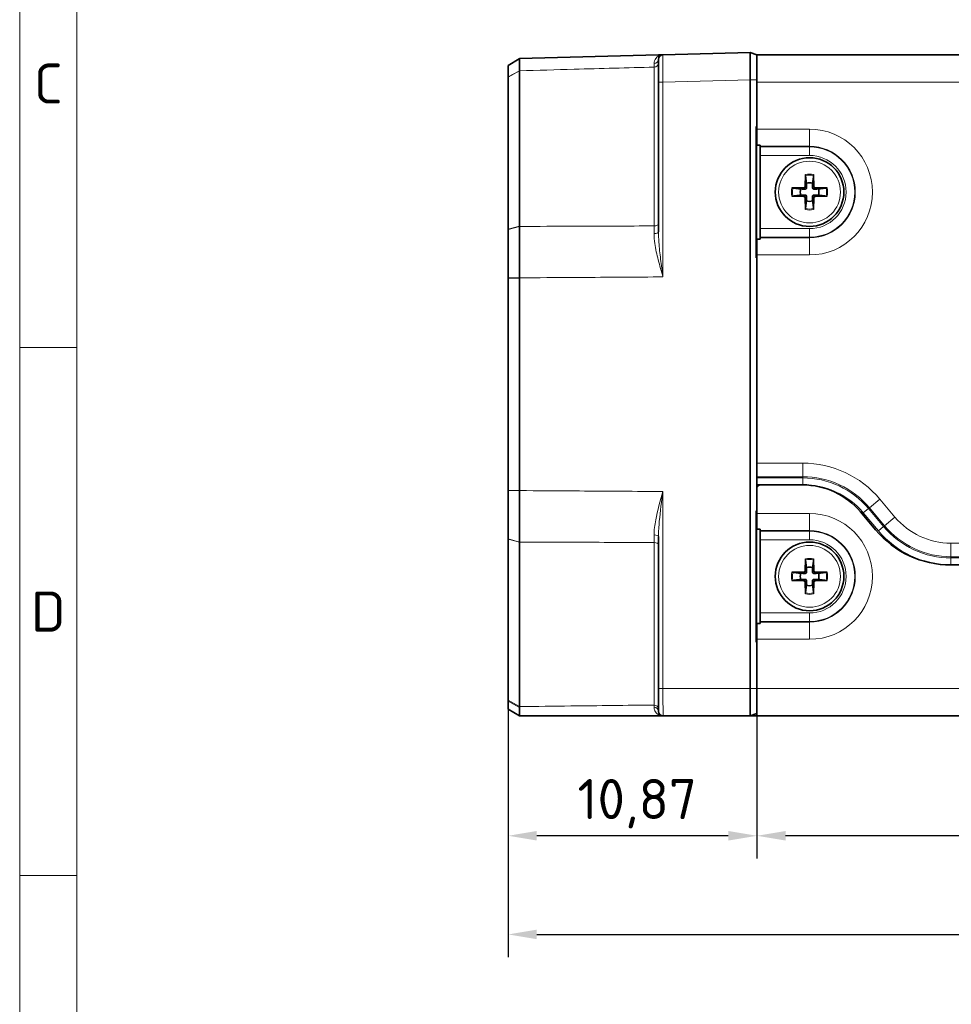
# Model space of a CAD drawing. Header units: millimetres. Extents: x 2 to 208, y 2 to 146.
# Tile 2 of 32: x 2 to 43, y 46 to 89. Entities that reach past the tile are written whole.
import ezdxf

# ---------------------------------------------------------------- set-up
doc = ezdxf.new("R2010")
doc.units = ezdxf.units.MM
doc.header["$LTSCALE"] = 0.5
for name, color, linetype, lineweight in [('Bemaßung (ISO)', 7, 'Continuous', 25), ('Rahmen (ISO)', 7, 'Continuous', 70), ('Sichtbar (ISO)', 7, 'Continuous', 35), ('Sichtbar schmal (ISO)', 7, 'Continuous', 18)]:
    doc.layers.add(name, color=color, linetype=linetype, lineweight=lineweight)
doc.styles.add('Bezeichnungstext (ISO)', font='isocpeur.ttf')
doc.styles.add('Notiztext (ISO)', font='isocpeur.ttf')
doc.dimstyles.new('Standard (ISO)', dxfattribs={"dimscale": 0.5, "dimtxt": 3.5, "dimasz": 2.5, "dimexe": 2, "dimexo": 0, "dimgap": 0.762, "dimtad": 1, "dimtoh": 1, "dimrnd": 1e-08, "dimtxsty": 'Notiztext (ISO)', "dimcen": 0.09, "dimdle": 10, "dimclrd": 256, "dimclre": 256, "dimclrt": 256, "dimazin": 2, "dimtfac": 0.514286, "dimtdec": 3, "dimtmove": 0, "dimatfit": 3, "dimfxl": 1, "dimtolj": 1, "dimlwd": -1, "dimlwe": -1, "dimarcsym": 0})

# ---------------------------------------------------------------- blocks, each defined once
blk = doc.blocks.new('*D9')
at = {"layer": 'Bemaßung (ISO)', "transparency": 16777216}
for p, q in [((79.307, 59.384), (79.307, 51.908)), ((34.717, 58.147), (34.717, 51.908)), ((78.057, 52.908), (35.967, 52.908))]:
    blk.add_line(p, q, dxfattribs=at)
for points in [[(35.967, 53.117), (35.967, 52.7), (34.717, 52.908)], [(78.057, 53.117), (78.057, 52.7), (79.307, 52.908)]]:
    blk.add_solid(points, dxfattribs=at)
at = {"layer": 'Defpoints', "color": 0, "transparency": 16777216}
for p in [(79.307, 59.384), (34.717, 58.147), (34.717, 52.908)]:
    blk.add_point(p, dxfattribs=at)
at = {"layer": 'Bemaßung (ISO)', "transparency": 16777216, "insert": (54.256, 55.389), "char_height": 1.75, "attachment_point": 1, "style": 'Notiztext (ISO)'}
blk.add_mtext('\\A1;44,59', dxfattribs=at)
blk = doc.blocks.new('*D10')
at = {"layer": 'Bemaßung (ISO)', "transparency": 16777216}
for p, q in [((34.717, 59.347), (34.717, 51.908)), ((23.847, 58.833), (23.847, 51.908)), ((33.467, 52.908), (25.097, 52.908))]:
    blk.add_line(p, q, dxfattribs=at)
for points in [[(25.097, 53.117), (25.097, 52.7), (23.847, 52.908)], [(33.467, 53.117), (33.467, 52.7), (34.717, 52.908)]]:
    blk.add_solid(points, dxfattribs=at)
at = {"layer": 'Defpoints', "color": 0, "transparency": 16777216}
for p in [(34.717, 59.347), (23.847, 58.833), (23.847, 52.908)]:
    blk.add_point(p, dxfattribs=at)
at = {"layer": 'Bemaßung (ISO)', "transparency": 16777216, "insert": (26.876, 55.389), "char_height": 1.75, "attachment_point": 1, "style": 'Notiztext (ISO)'}
blk.add_mtext('\\A1;10,87', dxfattribs=at)
blk = doc.blocks.new('*D15')
at = {"layer": 'Bemaßung (ISO)', "transparency": 16777216}
for p, q in [((79.307, 59.384), (79.307, 47.595)), ((23.847, 58.833), (23.847, 47.595)), ((25.097, 48.595), (78.057, 48.595))]:
    blk.add_line(p, q, dxfattribs=at)
for points in [[(25.097, 48.804), (25.097, 48.387), (23.847, 48.595)], [(78.057, 48.804), (78.057, 48.387), (79.307, 48.595)]]:
    blk.add_solid(points, dxfattribs=at)
at = {"layer": 'Defpoints', "color": 0, "transparency": 16777216}
for p in [(79.307, 59.384), (23.847, 58.833), (79.307, 48.595)]:
    blk.add_point(p, dxfattribs=at)
at = {"layer": 'Bemaßung (ISO)', "transparency": 16777216, "insert": (48.208, 51.251), "char_height": 1.75, "attachment_point": 1, "style": 'Notiztext (ISO)'}
blk.add_mtext('\\A1;(55,46)', dxfattribs=at)
blk = doc.blocks.new('Ränder Basler-A3')
at = {"layer": 'Rahmen (ISO)', "color": 7, "lineweight": 18}
blk.add_line((5, 5), (5, 292), dxfattribs=at)
at = {"layer": 'Rahmen (ISO)', "lineweight": 18}
for p, q in [((10, 194.667), (10, 148.5)), ((10, 148.5), (10, 102.333)), ((10, 102.333), (10, 56.167))]:
    blk.add_line(p, q, dxfattribs=at)
at = {"layer": 'Rahmen (ISO)', "color": 7, "linetype": 'Continuous', "lineweight": 18}
for p, q in [((10, 148.5), (5, 148.5)), ((10, 102.333), (5, 102.333))]:
    blk.add_line(p, q, dxfattribs=at)
at = {"layer": 'Rahmen (ISO)', "char_height": 3.5, "attachment_point": 5, "style": 'Bezeichnungstext (ISO)'}
for s, insert in [('\\fISOCPEUR|b0|i0;\\H3.5000;C', (7.5, 171.583)), ('\\fISOCPEUR|b0|i0;\\H3.5000;D', (7.5, 125.417))]:
    blk.add_mtext(s, dxfattribs=dict(at, insert=insert))

msp = doc.modelspace()

# ---------------------------------------------------------------- linework, layer by layer
at = {"layer": 'Sichtbar (ISO)'}
for p, q in [((30.4171, 87.0424), (24.3466, 86.8834)), ((30.6118, 87.0475), (30.4171, 87.0424)), ((34.4171, 87.1471), (30.6118, 87.0475)), ((34.4171, 87.1471), (34.4171, 85.9471)), ((34.7171, 87.0471), (34.4171, 87.1471)), ((34.7171, 87.0471), (34.7171, 85.9471)), ((34.7171, 87.0471), (76.7071, 87.0471)), ((24.3238, 86.8696), (23.8471, 86.5818)), ((23.8471, 86.5818), (23.8471, 86.0799)), ((24.3238, 86.8696), (24.3466, 86.8834)), ((30.4171, 86.8475), (30.4171, 85.8475)), ((24.3466, 86.3441), (24.3466, 79.5565)), ((23.8471, 86.0799), (23.8471, 86.0748)), ((23.8471, 79.4206), (23.8471, 86.0748)), ((30.4171, 85.8475), (30.4171, 79.3091)), ((34.4171, 85.9471), (34.4171, 59.3471)), ((34.7171, 85.9471), (34.7171, 85.8471)), ((34.7171, 85.8471), (34.7171, 83.9147)), ((34.6852, 78.1747), (34.6852, 83.9195)), ((34.6852, 83.9195), (34.7171, 83.9147)), ((34.6852, 83.9195), (34.6959, 83.9071)), ((34.6959, 83.9071), (34.7171, 83.9042)), ((34.6959, 78.1871), (34.6959, 83.9071)), ((34.7171, 83.9147), (34.7171, 83.7971)), ((34.7171, 83.1043), (34.7171, 83.7971)), ((34.7171, 83.1043), (34.8591, 83.1043)), ((34.8591, 78.9899), (34.8591, 83.1043)), ((36.8289, 81.2942), (36.838, 81.8144)), ((37.1962, 81.8144), (37.2052, 81.2942)), ((36.2497, 81.2262), (36.77, 81.2353)), ((37.2642, 81.2353), (37.7844, 81.2262)), ((36.77, 80.8589), (36.2497, 80.868)), ((36.838, 80.2798), (36.8289, 80.8)), ((37.2052, 80.8), (37.1962, 80.2798)), ((37.7844, 80.868), (37.2642, 80.8589)), ((23.8471, 79.4206), (23.8471, 79.4106)), ((23.8471, 79.4106), (23.8471, 77.2976)), ((34.7171, 78.2971), (34.7171, 78.9899)), ((34.8591, 78.9899), (34.7171, 78.9899)), ((34.6959, 78.1871), (34.6852, 78.1747)), ((34.7171, 78.1794), (34.6852, 78.1747)), ((34.7171, 78.19), (34.6959, 78.1871)), ((34.7171, 78.2971), (34.7171, 78.1794)), ((34.7171, 78.1794), (34.7171, 69.1971)), ((23.8471, 77.2976), (23.8471, 77.29)), ((23.8471, 77.29), (23.8471, 68.0042)), ((24.3466, 68.0042), (24.3466, 77.29)), ((34.7171, 69.1971), (34.7171, 68.0971)), ((34.8671, 68.2471), (34.7171, 68.2471)), ((34.7171, 68.0971), (34.7171, 67.1147)), ((36.7171, 68.2471), (34.8671, 68.2471)), ((23.8471, 68.0042), (23.8471, 67.9966)), ((23.8471, 67.9966), (23.8471, 65.8836)), ((34.6852, 67.1195), (34.7171, 67.1147)), ((34.6852, 61.3747), (34.6852, 67.1195)), ((34.6852, 67.1195), (34.6959, 67.1071)), ((34.6959, 61.3871), (34.6959, 67.1071)), ((34.6959, 67.1071), (34.7171, 67.1042)), ((34.7171, 67.1147), (34.7171, 66.9971)), ((34.7171, 66.9971), (34.7171, 66.3043)), ((39.9039, 66.2831), (39.245, 67.0683)), ((39.904, 66.2831), (39.2452, 67.0683)), ((34.7171, 66.3043), (34.8591, 66.3043)), ((34.8591, 62.1899), (34.8591, 66.3043)), ((23.8471, 65.8836), (23.8471, 65.8735)), ((23.8471, 58.8331), (23.8471, 65.8735)), ((30.4171, 65.985), (30.4171, 59.3471)), ((24.3466, 65.7377), (24.3466, 58.5561)), ((36.8289, 64.4942), (36.838, 65.0144)), ((37.1962, 65.0144), (37.2052, 64.4942)), ((67.472, 64.7471), (43.1979, 64.7471)), ((36.2497, 64.4262), (36.77, 64.4353)), ((37.2642, 64.4353), (37.7844, 64.4262)), ((36.77, 64.0589), (36.2497, 64.068)), ((36.838, 63.4798), (36.8289, 64)), ((37.2052, 64), (37.1962, 63.4798)), ((37.7844, 64.068), (37.2642, 64.0589)), ((34.7171, 61.4971), (34.7171, 62.1899)), ((34.8591, 62.1899), (34.7171, 62.1899)), ((34.6959, 61.3871), (34.6852, 61.3747)), ((34.7171, 61.3794), (34.6852, 61.3747)), ((34.7171, 61.39), (34.6959, 61.3871)), ((34.7171, 61.4971), (34.7171, 61.3794)), ((34.7171, 61.3794), (34.7171, 59.3471)), ((30.4171, 59.3471), (30.4171, 58.3471)), ((34.4171, 59.3471), (34.4171, 58.1471)), ((34.7171, 58.1471), (34.7171, 59.3471)), ((23.8471, 58.8331), (23.8471, 58.788)), ((23.8471, 58.788), (23.8471, 58.436)), ((23.8471, 58.436), (23.8471, 58.4358)), ((24.3466, 58.1474), (23.8471, 58.4358)), ((24.3471, 58.1471), (24.3466, 58.1474)), ((24.3471, 58.1471), (30.4171, 58.1471)), ((30.4171, 58.1471), (30.6171, 58.1471)), ((30.6157, 58.1471), (30.6171, 58.1471)), ((30.6171, 58.1471), (34.4171, 58.1471)), ((34.4171, 58.1471), (34.7171, 58.2471)), ((34.4171, 58.1471), (34.7171, 58.1471)), ((76.7071, 58.1471), (34.7171, 58.1471))]:
    msp.add_line(p, q, dxfattribs=at)
for centre in [(37.0171, 81.0471), (37.0171, 64.2471)]:
    msp.add_circle(centre, 1.5, dxfattribs=at)
for centre, radius, start, end in [((30.6171, 86.8475), 0.2, 91.5, 180), ((37.0171, 81.0471), 0.408, 70.58564, 109.41436), ((37.0171, 81.0471), 0.408, 160.58564, 199.41436), ((36.7689, 81.2953), 0.06, 271, 359), ((37.2652, 81.2953), 0.06, 181, 269), ((37.0171, 81.0471), 0.408, 340.58564, 19.41436), ((36.7689, 80.7989), 0.06, 1, 89), ((37.0171, 81.0471), 0.408, 250.58564, 289.41436), ((37.2652, 80.7989), 0.06, 91, 179), ((34.8671, 68.0971), 0.15, 90, 180), ((36.7171, 64.9471), 3.3, 40, 90), ((36.7172, 64.9471), 3.3, 40, 90), ((43.1979, 69.0471), 4.3, 220, 270), ((43.198, 69.0471), 4.3, 220, 269.99769), ((37.0171, 64.2471), 0.408, 70.58564, 109.41436), ((37.0171, 64.2471), 0.408, 160.58564, 199.41436), ((36.7689, 64.4953), 0.06, 271, 359), ((37.2652, 64.4953), 0.06, 181, 269), ((37.0171, 64.2471), 0.408, 340.58564, 19.41436), ((36.7689, 63.9989), 0.06, 1, 89), ((37.0171, 64.2471), 0.408, 250.58564, 289.41436), ((37.2652, 63.9989), 0.06, 91, 179), ((30.6171, 58.3471), 0.2, 180, 270)]:
    msp.add_arc(centre, radius, start, end, dxfattribs=at)
for centre, major_axis, ratio, start_param, end_param in [((36.8416, 81.815), (-0.0009, -0.0514), 0.0691564, 4.7258735, 5.8382126), ((37.1926, 81.8151), (0.0009, -0.0514), 0.0691502, 0.4450552, 1.5570732), ((36.2491, 81.2226), (0.0514, 0.0009), 0.0691502, 0.4450552, 1.5570732), ((37.785, 81.2226), (0.0514, -0.0009), 0.0691564, 1.5842809, 2.69662), ((36.2491, 80.8716), (0.0514, -0.0009), 0.0691564, 4.7258735, 5.8382126), ((37.785, 80.8716), (0.0514, 0.0009), 0.0691502, 3.5866478, 4.6986659), ((36.8416, 80.2791), (0.0009, -0.0514), 0.0691502, 3.5866478, 4.6986659), ((37.1926, 80.2791), (-0.0009, -0.0514), 0.0691564, 1.5842809, 2.69662), ((36.8416, 65.015), (-0.0009, -0.0514), 0.0691564, 4.7258735, 5.8382126), ((37.1926, 65.0151), (0.0009, -0.0514), 0.0691502, 0.4450552, 1.5570732), ((36.2491, 64.4226), (0.0514, 0.0009), 0.0691502, 0.4450552, 1.5570732), ((37.785, 64.4226), (0.0514, -0.0009), 0.0691564, 1.5842809, 2.69662), ((36.2491, 64.0716), (0.0514, -0.0009), 0.0691564, 4.7258735, 5.8382126), ((37.785, 64.0716), (0.0514, 0.0009), 0.0691502, 3.5866478, 4.6986659), ((36.8416, 63.4791), (0.0009, -0.0514), 0.0691502, 3.5866478, 4.6986659), ((37.1926, 63.4791), (-0.0009, -0.0514), 0.0691564, 1.5842809, 2.69662)]:
    msp.add_ellipse(centre, major_axis=major_axis, ratio=ratio, start_param=start_param, end_param=end_param, dxfattribs=at)
for points, knots in [([(24.3466, 86.3495), (24.3466, 86.4359), (24.3466, 86.5123), (24.3466, 86.6456), (24.3466, 86.7022), (24.3466, 86.7476), (24.3466, 86.793), (24.3466, 86.8271), (24.3466, 86.8722), (24.3466, 86.8834), (24.3466, 86.8834)], [-0.23259052, -0.23259052, -0.23259052, -0.23259052, -0.17533829, -0.17533829, -0.1168922, -0.1168922, -0.1168922, -0.0584461, -0.0584461, -0.00081563, -0.00081563, -0.00081563, -0.00081563]), ([(24.3466, 86.3441), (24.3466, 86.345), (24.3466, 86.3459), (24.3466, 86.3477), (24.3466, 86.3486), (24.3466, 86.3495)], [-0.233784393, -0.233784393, -0.233784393, -0.233784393, -0.2331874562, -0.2331874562, -0.2325905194, -0.2325905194, -0.2325905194, -0.2325905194]), ([(36.8273, 81.178), (36.832, 81.1779), (36.8369, 81.1783), (36.8467, 81.1805), (36.8516, 81.1822), (36.8611, 81.1873), (36.8656, 81.1905), (36.8736, 81.1985), (36.8769, 81.203), (36.8819, 81.2125), (36.8837, 81.2174), (36.8859, 81.2272), (36.8863, 81.2321), (36.8862, 81.2369)], [0, 0, 0, 0, 0.0016277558, 0.0016277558, 0.0032601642, 0.0032601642, 0.0049534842, 0.0049534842, 0.0066467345, 0.0066467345, 0.0082828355, 0.0082828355, 0.0099143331, 0.0099143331, 0.0099143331, 0.0099143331]), ([(37.1479, 81.2369), (37.1478, 81.2321), (37.1483, 81.2272), (37.1505, 81.2174), (37.1522, 81.2126), (37.1572, 81.203), (37.1605, 81.1985), (37.1685, 81.1906), (37.173, 81.1873), (37.1825, 81.1822), (37.1874, 81.1805), (37.1972, 81.1783), (37.2021, 81.1779), (37.2069, 81.178)], [0, 0, 0, 0, 0.0016277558, 0.0016277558, 0.0032601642, 0.0032601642, 0.0049534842, 0.0049534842, 0.0066467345, 0.0066467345, 0.0082828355, 0.0082828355, 0.0099143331, 0.0099143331, 0.0099143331, 0.0099143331]), ([(36.8862, 80.8573), (36.8863, 80.8621), (36.8859, 80.867), (36.8837, 80.8767), (36.8819, 80.8816), (36.8769, 80.8911), (36.8736, 80.8956), (36.8657, 80.9036), (36.8612, 80.9069), (36.8517, 80.9119), (36.8468, 80.9137), (36.837, 80.9159), (36.832, 80.9163), (36.8273, 80.9162)], [0, 0, 0, 0, 0.0016277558, 0.0016277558, 0.0032601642, 0.0032601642, 0.0049534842, 0.0049534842, 0.0066467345, 0.0066467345, 0.0082828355, 0.0082828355, 0.0099143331, 0.0099143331, 0.0099143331, 0.0099143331]), ([(37.2069, 80.9162), (37.2021, 80.9163), (37.1972, 80.9159), (37.1874, 80.9137), (37.1825, 80.912), (37.173, 80.9069), (37.1685, 80.9037), (37.1606, 80.8957), (37.1573, 80.8912), (37.1522, 80.8817), (37.1505, 80.8768), (37.1483, 80.867), (37.1478, 80.8621), (37.1479, 80.8573)], [0, 0, 0, 0, 0.0016277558, 0.0016277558, 0.0032601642, 0.0032601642, 0.0049534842, 0.0049534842, 0.0066467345, 0.0066467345, 0.0082828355, 0.0082828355, 0.0099143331, 0.0099143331, 0.0099143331, 0.0099143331]), ([(24.3466, 79.5457), (24.3466, 79.5475), (24.3466, 79.5493), (24.3466, 79.5529), (24.3466, 79.5547), (24.3466, 79.5565)], [-0.0011938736, -0.0011938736, -0.0011938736, -0.0011938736, -0.0005969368, -0.0005969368, 0, 0, 0, 0]), ([(24.3466, 77.2981), (24.3466, 77.4915), (24.3466, 77.6847), (24.3466, 78.071), (24.3466, 78.2642), (24.3466, 78.4551), (24.3466, 78.646), (24.3466, 78.8338), (24.3466, 79.1978), (24.3466, 79.3741), (24.3466, 79.5457)], [-0.23298083, -0.23298083, -0.23298083, -0.23298083, -0.17533829, -0.17533829, -0.1168922, -0.1168922, -0.1168922, -0.0584461, -0.0584461, -0.00119387, -0.00119387, -0.00119387, -0.00119387]), ([(24.3466, 77.29), (24.3466, 77.2913), (24.3466, 77.2927), (24.3466, 77.2954), (24.3466, 77.2967), (24.3466, 77.2981)], [-0.23378439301, -0.23378439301, -0.23378439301, -0.23378439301, -0.23338261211, -0.23338261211, -0.23298083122, -0.23298083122, -0.23298083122, -0.23298083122]), ([(24.3466, 67.9961), (24.3466, 67.9975), (24.3466, 67.9988), (24.3466, 68.0015), (24.3466, 68.0028), (24.3466, 68.0042)], [-0.00080356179, -0.00080356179, -0.00080356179, -0.00080356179, -0.00040178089, -0.00040178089, 0, 0, 0, 0]), ([(24.3466, 65.7484), (24.3466, 65.92), (24.3466, 66.0964), (24.3466, 66.4604), (24.3466, 66.6482), (24.3466, 66.8391), (24.3466, 67.0299), (24.3466, 67.2231), (24.3466, 67.6095), (24.3466, 67.8027), (24.3466, 67.9961)], [-0.23259052, -0.23259052, -0.23259052, -0.23259052, -0.17533829, -0.17533829, -0.1168922, -0.1168922, -0.1168922, -0.0584461, -0.0584461, -0.00080356, -0.00080356, -0.00080356, -0.00080356]), ([(24.3466, 65.7377), (24.3466, 65.7395), (24.3466, 65.7413), (24.3466, 65.7449), (24.3466, 65.7467), (24.3466, 65.7484)], [-0.233784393, -0.233784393, -0.233784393, -0.233784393, -0.2331874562, -0.2331874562, -0.2325905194, -0.2325905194, -0.2325905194, -0.2325905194]), ([(36.8273, 64.378), (36.832, 64.3779), (36.8369, 64.3783), (36.8467, 64.3805), (36.8516, 64.3822), (36.8611, 64.3873), (36.8656, 64.3905), (36.8736, 64.3985), (36.8769, 64.403), (36.8819, 64.4125), (36.8837, 64.4174), (36.8859, 64.4272), (36.8863, 64.4321), (36.8862, 64.4369)], [0, 0, 0, 0, 0.0016277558, 0.0016277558, 0.0032601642, 0.0032601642, 0.0049534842, 0.0049534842, 0.0066467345, 0.0066467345, 0.0082828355, 0.0082828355, 0.0099143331, 0.0099143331, 0.0099143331, 0.0099143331]), ([(37.1479, 64.4369), (37.1478, 64.4321), (37.1483, 64.4272), (37.1505, 64.4174), (37.1522, 64.4126), (37.1572, 64.403), (37.1605, 64.3985), (37.1685, 64.3906), (37.173, 64.3873), (37.1825, 64.3822), (37.1874, 64.3805), (37.1972, 64.3783), (37.2021, 64.3779), (37.2069, 64.378)], [0, 0, 0, 0, 0.0016277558, 0.0016277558, 0.0032601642, 0.0032601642, 0.0049534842, 0.0049534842, 0.0066467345, 0.0066467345, 0.0082828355, 0.0082828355, 0.0099143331, 0.0099143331, 0.0099143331, 0.0099143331]), ([(36.8862, 64.0573), (36.8863, 64.0621), (36.8859, 64.067), (36.8837, 64.0767), (36.8819, 64.0816), (36.8769, 64.0911), (36.8736, 64.0956), (36.8657, 64.1036), (36.8612, 64.1069), (36.8517, 64.1119), (36.8468, 64.1137), (36.837, 64.1159), (36.832, 64.1163), (36.8273, 64.1162)], [0, 0, 0, 0, 0.0016277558, 0.0016277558, 0.0032601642, 0.0032601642, 0.0049534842, 0.0049534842, 0.0066467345, 0.0066467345, 0.0082828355, 0.0082828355, 0.0099143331, 0.0099143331, 0.0099143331, 0.0099143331]), ([(37.2069, 64.1162), (37.2021, 64.1163), (37.1972, 64.1159), (37.1874, 64.1137), (37.1825, 64.112), (37.173, 64.1069), (37.1685, 64.1037), (37.1606, 64.0957), (37.1573, 64.0912), (37.1522, 64.0817), (37.1505, 64.0768), (37.1483, 64.067), (37.1478, 64.0621), (37.1479, 64.0573)], [0, 0, 0, 0, 0.0016277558, 0.0016277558, 0.0032601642, 0.0032601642, 0.0049534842, 0.0049534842, 0.0066467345, 0.0066467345, 0.0082828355, 0.0082828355, 0.0099143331, 0.0099143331, 0.0099143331, 0.0099143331]), ([(24.3467, 58.5104), (24.3466, 58.5178), (24.3466, 58.5253), (24.3466, 58.5405), (24.3466, 58.5483), (24.3466, 58.5561)], [1.969539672, 1.969539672, 1.969539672, 1.969539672, 1.9734089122, 1.9734089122, 1.9772781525, 1.9772781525, 1.9772781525, 1.9772781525]), ([(24.3471, 58.1471), (24.3471, 58.1471), (24.3471, 58.1528), (24.347, 58.1779), (24.347, 58.2), (24.347, 58.2304), (24.3469, 58.2607), (24.3469, 58.2994), (24.3468, 58.3928), (24.3467, 58.4476), (24.3467, 58.5104)], [-0.19166482, -0.19166482, -0.19166482, -0.19166482, -0.15027935, -0.15027935, -0.10018623, -0.10018623, -0.10018623, -0.05009312, -0.05009312, 0, 0, 0, 0])]:
    msp.add_open_spline(points, degree=3, knots=knots, dxfattribs=at)
for points, weights, knots in [([(36.8392, 81.7687), (36.8643, 81.5702), (36.88, 81.4437), (36.8815, 81.4319)], [1.62762789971, 2.15145678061, 2.69647104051, 2.76145810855], [-0.513910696, -0.513910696, -0.513910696, -0.492543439, -0.489608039, -0.489608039, -0.489608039]), ([(36.8815, 81.4319), (36.8823, 81.3984), (36.8851, 81.2894), (36.8862, 81.2369)], [6.04050756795, 6.43051877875, 8.09562882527, 9.114111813], [-0.629839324, -0.629839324, -0.629839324, -0.61424826, -0.55921947, -0.55921947, -0.55921947]), ([(37.1527, 81.4319), (37.1568, 81.4653), (37.1746, 81.6078), (37.195, 81.7687)], [2.76145810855, 2.58462191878, 2.0276017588, 1.62762789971], [-0.036792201, -0.036792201, -0.036792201, -0.028804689, -0.012489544, -0.012489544, -0.012489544]), ([(36.6323, 81.1827), (36.5988, 81.1869), (36.4563, 81.2047), (36.2955, 81.225)], [2.76145810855, 2.58462191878, 2.0276017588, 1.62762789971], [-0.036792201, -0.036792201, -0.036792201, -0.028804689, -0.012489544, -0.012489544, -0.012489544]), ([(37.4019, 81.1827), (37.3683, 81.1818), (37.2594, 81.1791), (37.2069, 81.178)], [6.04050756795, 6.43051877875, 8.09562882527, 9.114111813], [-0.629839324, -0.629839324, -0.629839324, -0.61424826, -0.55921947, -0.55921947, -0.55921947]), ([(37.7387, 81.225), (37.5401, 81.1999), (37.4137, 81.1842), (37.4019, 81.1827)], [1.62762789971, 2.15145678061, 2.69647104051, 2.76145810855], [-0.513910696, -0.513910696, -0.513910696, -0.492543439, -0.489608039, -0.489608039, -0.489608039]), ([(36.2955, 80.8692), (36.494, 80.8943), (36.6205, 80.91), (36.6323, 80.9115)], [1.62762789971, 2.15145678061, 2.69647104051, 2.76145810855], [-0.513910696, -0.513910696, -0.513910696, -0.492543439, -0.489608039, -0.489608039, -0.489608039]), ([(36.6323, 80.9115), (36.6658, 80.9124), (36.7747, 80.9151), (36.8273, 80.9162)], [6.04050756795, 6.43051877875, 8.09562882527, 9.114111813], [-0.629839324, -0.629839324, -0.629839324, -0.61424826, -0.55921947, -0.55921947, -0.55921947]), ([(36.8815, 80.6623), (36.8773, 80.6288), (36.8595, 80.4864), (36.8392, 80.3255)], [2.76145810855, 2.58462191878, 2.0276017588, 1.62762789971], [-0.036792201, -0.036792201, -0.036792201, -0.028804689, -0.012489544, -0.012489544, -0.012489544]), ([(37.1527, 80.6623), (37.1518, 80.6958), (37.149, 80.8047), (37.1479, 80.8573)], [6.04050756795, 6.43051877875, 8.09562882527, 9.114111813], [-0.629839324, -0.629839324, -0.629839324, -0.61424826, -0.55921947, -0.55921947, -0.55921947]), ([(37.195, 80.3255), (37.1699, 80.524), (37.1542, 80.6505), (37.1527, 80.6623)], [1.62762789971, 2.15145678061, 2.69647104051, 2.76145810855], [-0.513910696, -0.513910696, -0.513910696, -0.492543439, -0.489608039, -0.489608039, -0.489608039]), ([(37.4019, 80.9115), (37.4353, 80.9073), (37.5778, 80.8895), (37.7387, 80.8692)], [2.76145810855, 2.58462191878, 2.0276017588, 1.62762789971], [-0.036792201, -0.036792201, -0.036792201, -0.028804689, -0.012489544, -0.012489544, -0.012489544]), ([(36.8392, 64.9687), (36.8643, 64.7702), (36.88, 64.6437), (36.8815, 64.6319)], [1.62762789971, 2.15145678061, 2.69647104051, 2.76145810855], [-0.513910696, -0.513910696, -0.513910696, -0.492543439, -0.489608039, -0.489608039, -0.489608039]), ([(36.8815, 64.6319), (36.8823, 64.5984), (36.8851, 64.4894), (36.8862, 64.4369)], [6.04050756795, 6.43051877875, 8.09562882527, 9.114111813], [-0.629839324, -0.629839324, -0.629839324, -0.61424826, -0.55921947, -0.55921947, -0.55921947]), ([(37.1527, 64.6319), (37.1568, 64.6653), (37.1746, 64.8078), (37.195, 64.9687)], [2.76145810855, 2.58462191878, 2.0276017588, 1.62762789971], [-0.036792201, -0.036792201, -0.036792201, -0.028804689, -0.012489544, -0.012489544, -0.012489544]), ([(36.6323, 64.3827), (36.5988, 64.3869), (36.4563, 64.4047), (36.2955, 64.425)], [2.76145810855, 2.58462191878, 2.0276017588, 1.62762789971], [-0.036792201, -0.036792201, -0.036792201, -0.028804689, -0.012489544, -0.012489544, -0.012489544]), ([(37.4019, 64.3827), (37.3683, 64.3818), (37.2594, 64.3791), (37.2069, 64.378)], [6.04050756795, 6.43051877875, 8.09562882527, 9.114111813], [-0.629839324, -0.629839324, -0.629839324, -0.61424826, -0.55921947, -0.55921947, -0.55921947]), ([(37.7387, 64.425), (37.5401, 64.3999), (37.4137, 64.3842), (37.4019, 64.3827)], [1.62762789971, 2.15145678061, 2.69647104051, 2.76145810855], [-0.513910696, -0.513910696, -0.513910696, -0.492543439, -0.489608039, -0.489608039, -0.489608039]), ([(36.2955, 64.0692), (36.494, 64.0943), (36.6205, 64.11), (36.6323, 64.1115)], [1.62762789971, 2.15145678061, 2.69647104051, 2.76145810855], [-0.513910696, -0.513910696, -0.513910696, -0.492543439, -0.489608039, -0.489608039, -0.489608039]), ([(36.6323, 64.1115), (36.6658, 64.1124), (36.7747, 64.1151), (36.8273, 64.1162)], [6.04050756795, 6.43051877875, 8.09562882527, 9.114111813], [-0.629839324, -0.629839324, -0.629839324, -0.61424826, -0.55921947, -0.55921947, -0.55921947]), ([(36.8815, 63.8623), (36.8773, 63.8288), (36.8595, 63.6864), (36.8392, 63.5255)], [2.76145810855, 2.58462191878, 2.0276017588, 1.62762789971], [-0.036792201, -0.036792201, -0.036792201, -0.028804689, -0.012489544, -0.012489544, -0.012489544]), ([(37.1527, 63.8623), (37.1518, 63.8958), (37.149, 64.0047), (37.1479, 64.0573)], [6.04050756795, 6.43051877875, 8.09562882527, 9.114111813], [-0.629839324, -0.629839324, -0.629839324, -0.61424826, -0.55921947, -0.55921947, -0.55921947]), ([(37.195, 63.5255), (37.1699, 63.724), (37.1542, 63.8505), (37.1527, 63.8623)], [1.62762789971, 2.15145678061, 2.69647104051, 2.76145810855], [-0.513910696, -0.513910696, -0.513910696, -0.492543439, -0.489608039, -0.489608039, -0.489608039]), ([(37.4019, 64.1115), (37.4353, 64.1073), (37.5778, 64.0895), (37.7387, 64.0692)], [2.76145810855, 2.58462191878, 2.0276017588, 1.62762789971], [-0.036792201, -0.036792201, -0.036792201, -0.028804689, -0.012489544, -0.012489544, -0.012489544])]:
    msp.add_rational_spline(points, weights, degree=2, knots=knots, dxfattribs=at)
for points in [[(37.1479, 81.2369), (37.1494, 81.3068), (37.1527, 81.4319)], [(36.8273, 81.178), (36.7574, 81.1794), (36.6323, 81.1827)], [(36.8862, 80.8573), (36.8847, 80.7874), (36.8815, 80.6623)], [(37.2069, 80.9162), (37.2768, 80.9148), (37.4019, 80.9115)], [(37.1479, 64.4369), (37.1494, 64.5068), (37.1527, 64.6319)], [(36.8273, 64.378), (36.7574, 64.3794), (36.6323, 64.3827)], [(36.8862, 64.0573), (36.8847, 63.9874), (36.8815, 63.8623)], [(37.2069, 64.1162), (37.2768, 64.1148), (37.4019, 64.1115)]]:
    msp.add_rational_spline(points, [9.114111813, 7.80706652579, 6.04050756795], degree=2, dxfattribs=at)
at = {"layer": 'Sichtbar schmal (ISO)'}
for p, q in [((23.8471, 86.0799), (24.3466, 86.3495)), ((24.3466, 86.3441), (23.8471, 86.0748)), ((30.2223, 79.5665), (30.2223, 86.5112)), ((30.6118, 85.8475), (30.4171, 85.8475)), ((30.6118, 85.8475), (34.4171, 85.9471)), ((30.6118, 77.3369), (30.6118, 85.8475)), ((34.4171, 85.9471), (34.7171, 85.9471)), ((76.7071, 85.8471), (34.7171, 85.8471)), ((34.7171, 83.7971), (37.0171, 83.7971)), ((37.0171, 83.0468), (37.0171, 83.7971)), ((37.0171, 83.0468), (34.8591, 83.0468)), ((37.0171, 83.0223), (34.8591, 83.0223)), ((37.0171, 82.6471), (34.8591, 82.6471)), ((37.0171, 83.0468), (37.0171, 83.0223)), ((37.0171, 83.0223), (37.0171, 82.6471)), ((36.77, 81.2353), (36.8273, 81.178)), ((36.8862, 81.2369), (36.8289, 81.2942)), ((37.2052, 81.2942), (37.1479, 81.2369)), ((37.2069, 81.178), (37.2642, 81.2353)), ((36.8273, 80.9162), (36.77, 80.8589)), ((36.8289, 80.8), (36.8862, 80.8573)), ((37.1479, 80.8573), (37.2052, 80.8)), ((37.2642, 80.8589), (37.2069, 80.9162)), ((23.8471, 79.4206), (24.3466, 79.5565)), ((24.3466, 79.5457), (23.8471, 79.4106)), ((34.8591, 79.4471), (37.0171, 79.4471)), ((37.0171, 79.0719), (37.0171, 79.4471)), ((34.8591, 79.0719), (37.0171, 79.0719)), ((34.8591, 79.0474), (37.0171, 79.0474)), ((37.0171, 79.0474), (37.0171, 79.0719)), ((37.0171, 79.0474), (37.0171, 78.2971)), ((37.0171, 78.2971), (34.7171, 78.2971)), ((23.8471, 77.2976), (24.3466, 77.2981)), ((24.3466, 77.29), (23.8471, 77.29)), ((34.7171, 69.1971), (36.7171, 69.1971)), ((36.7171, 69.1971), (36.7171, 68.6055)), ((34.7171, 68.6055), (36.7171, 68.6055)), ((34.7171, 68.5529), (36.7171, 68.5529)), ((36.7171, 68.5529), (36.7171, 68.6055)), ((36.7171, 68.2571), (36.7171, 68.5529)), ((36.7171, 68.2571), (34.7171, 68.2571)), ((23.8471, 68.0042), (24.3466, 68.0042)), ((24.3466, 67.9961), (23.8471, 67.9966)), ((30.6118, 59.3471), (30.6118, 67.9573)), ((40.0877, 67.6254), (39.6345, 67.2451)), ((40.0877, 67.6254), (40.7465, 66.8402)), ((39.3676, 67.0211), (39.5942, 67.2113)), ((39.5942, 67.2113), (39.6345, 67.2451)), ((39.5942, 67.2113), (40.253, 66.4261)), ((39.6345, 67.2451), (40.2933, 66.4599)), ((34.7171, 66.9971), (37.0171, 66.9971)), ((37.0171, 66.9971), (37.0171, 66.2468)), ((40.0264, 66.236), (39.3676, 67.0211)), ((40.7465, 66.8402), (40.2933, 66.4599)), ((40.0264, 66.236), (40.253, 66.4261)), ((40.253, 66.4261), (40.2933, 66.4599)), ((23.8471, 65.8836), (24.3466, 65.7484)), ((24.3466, 65.7377), (23.8471, 65.8735)), ((34.8591, 66.2468), (37.0171, 66.2468)), ((34.8591, 66.2223), (37.0171, 66.2223)), ((37.0171, 66.2223), (37.0171, 66.2468)), ((37.0171, 65.8471), (37.0171, 66.2223)), ((30.2223, 58.6234), (30.2223, 65.7277)), ((37.0171, 65.8471), (34.8591, 65.8471)), ((43.1979, 65.6971), (67.472, 65.6971)), ((43.1979, 65.6971), (43.1979, 65.1055)), ((43.1979, 65.0529), (43.1979, 65.1055)), ((43.1979, 65.1055), (67.472, 65.1055)), ((43.1979, 64.7571), (43.1979, 65.0529)), ((43.1979, 65.0529), (67.472, 65.0529)), ((67.472, 64.7571), (43.1979, 64.7571)), ((36.77, 64.4353), (36.8273, 64.378)), ((36.8862, 64.4369), (36.8289, 64.4942)), ((37.2052, 64.4942), (37.1479, 64.4369)), ((37.2069, 64.378), (37.2642, 64.4353)), ((36.8273, 64.1162), (36.77, 64.0589)), ((36.8289, 64), (36.8862, 64.0573)), ((37.1479, 64.0573), (37.2052, 64)), ((37.2642, 64.0589), (37.2069, 64.1162)), ((34.8591, 62.6471), (37.0171, 62.6471)), ((37.0171, 62.6471), (37.0171, 62.2719)), ((37.0171, 62.2719), (34.8591, 62.2719)), ((37.0171, 62.2474), (34.8591, 62.2474)), ((37.0171, 62.2719), (37.0171, 62.2474)), ((37.0171, 61.4971), (37.0171, 62.2474)), ((37.0171, 61.4971), (34.7171, 61.4971)), ((30.6118, 59.3471), (30.4171, 59.3471)), ((34.4171, 59.3471), (30.6118, 59.3471)), ((34.7171, 59.3471), (34.4171, 59.3471)), ((34.7171, 59.3471), (76.7071, 59.3471)), ((23.8471, 58.8331), (24.3466, 58.5561)), ((24.3467, 58.5104), (23.8471, 58.788)), ((23.8471, 58.436), (24.3466, 58.1474))]:
    msp.add_line(p, q, dxfattribs=at)
for centre in [(37.0171, 81.0471), (37.0171, 64.2471)]:
    msp.add_circle(centre, 1.35, dxfattribs=at)
for centre, radius, start, end in [((37.0171, 81.0471), 2.75, 270, 90), ((37.0171, 81.0471), 1.9997, 270, 90), ((37.0171, 81.0471), 1.9752, 270, 90), ((37.0171, 81.0471), 1.6, 270, 90), ((37.0171, 81.0471), 0.7879, 76.86283, 103.13717), ((37.0171, 81.0471), 0.7432, 76.1505, 103.8495), ((37.0171, 81.0471), 0.7879, 166.86283, 193.13717), ((37.0171, 81.0471), 0.7432, 166.1505, 193.8495), ((37.0171, 81.0471), 0.7432, 346.1505, 13.8495), ((37.0171, 81.0471), 0.7879, 346.86283, 13.13717), ((37.0171, 81.0471), 0.7879, 256.86283, 283.13717), ((37.0171, 81.0471), 0.7432, 256.1505, 283.8495), ((36.7171, 64.7971), 4.4, 40, 90), ((36.7171, 64.7971), 3.8084, 40, 90), ((36.7171, 64.7971), 3.7558, 40, 90), ((36.7171, 64.7971), 3.46, 40, 90), ((37.0171, 64.2471), 2.75, 270, 90), ((43.1979, 68.8971), 3.2, 220, 270), ((43.1979, 68.8971), 3.8442, 220, 270), ((43.1979, 68.8971), 3.7916, 220, 270), ((37.0171, 64.2471), 1.9997, 270, 90), ((37.0171, 64.2471), 1.9752, 270, 90), ((43.1979, 68.8971), 4.14, 220, 270), ((37.0171, 64.2471), 1.6, 270, 90), ((37.0171, 64.2471), 0.7879, 76.86283, 103.13717), ((37.0171, 64.2471), 0.7432, 76.1505, 103.8495), ((37.0171, 64.2471), 0.7879, 166.86283, 193.13717), ((37.0171, 64.2471), 0.7432, 166.1505, 193.8495), ((37.0171, 64.2471), 0.7432, 346.1505, 13.8495), ((37.0171, 64.2471), 0.7879, 346.86283, 13.13717), ((37.0171, 64.2471), 0.7879, 256.86283, 283.13717), ((37.0171, 64.2471), 0.7432, 256.1505, 283.8495)]:
    msp.add_arc(centre, radius, start, end, dxfattribs=at)
for centre, ratio, start_param, end_param in [((30.2171, 86.6901), 0.8947524, 4.7385689, 6.2831853), ((30.2171, 86.8475), 0.9250385, 4.7389501, 6.2831853), ((30.2171, 79.6558), 0.4465626, 4.7385689, 6.2831853), ((30.2171, 79.3091), 0.3798734, 4.7389501, 6.2831853), ((30.2171, 65.985), 0.3798734, 0, 1.5442352), ((30.2171, 65.6384), 0.4465626, 0, 1.5446164), ((30.2171, 58.4424), 0.9050538, 0, 1.5446164), ((30.2171, 58.3471), 0.923335, 0, 1.5471543)]:
    msp.add_ellipse(centre, major_axis=(0.2, 0), ratio=ratio, start_param=start_param, end_param=end_param, dxfattribs=at)
for points, knots in [([(30.6118, 87.0475), (30.4921, 87.0443), (30.3715, 86.9898), (30.2519, 86.8237), (30.2224, 86.7502), (30.2224, 86.6626)], [-0.00105274, -0.00105274, -0.00105274, -0.00105274, 0.13330315, 0.13330315, 0.20524604, 0.20524604, 0.20524604, 0.20524604]), ([(30.6118, 85.8475), (30.6116, 85.9), (30.6114, 85.9526), (30.6104, 86.2137), (30.6099, 86.415), (30.6096, 86.71), (30.6097, 86.8178), (30.6102, 86.9571), (30.6105, 87.0005), (30.6112, 87.0398), (30.6115, 87.0474), (30.6118, 87.0475)], [-0.15708371, -0.15708371, -0.15708371, -0.15708371, -0.14394111, -0.14394111, -0.09123028, -0.09123028, -0.05068349, -0.05068349, -0.01949365, -0.01949365, 0, 0, 0, 0]), ([(30.2224, 86.6626), (30.2224, 86.6394), (30.2224, 86.6152), (30.2223, 86.5647), (30.2223, 86.5384), (30.2223, 86.5112)], [-0.038083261, -0.038083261, -0.038083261, -0.038083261, -0.019041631, -0.019041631, 0, 0, 0, 0]), ([(24.3466, 86.3495), (25.1405, 86.3714), (25.9344, 86.3932), (26.7282, 86.4151), (27.8929, 86.4471), (29.0576, 86.4792), (30.2223, 86.5112)], [-1.50758975, -1.50758975, -1.50758975, -1.50758975, -1.26934154, -1.26934154, -1.26934154, -0.91980895, -0.91980895, -0.91980895, -0.91980895]), ([(30.2223, 79.5665), (29.0577, 79.5624), (27.8931, 79.5583), (26.7284, 79.5542), (25.9345, 79.5514), (25.1406, 79.5486), (24.3466, 79.5457)], [-1.21797446, -1.21797446, -1.21797446, -1.21797446, -0.86846107, -0.86846107, -0.86846107, -0.63019366, -0.63019366, -0.63019366, -0.63019366]), ([(30.2223, 79.5665), (30.2223, 79.5119), (30.2223, 79.4568), (30.2224, 79.3457), (30.2224, 79.2897), (30.2224, 79.2332)], [-0.038083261, -0.038083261, -0.038083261, -0.038083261, -0.019041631, -0.019041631, 0, 0, 0, 0]), ([(30.2224, 79.2332), (30.2224, 79.0896), (30.2361, 78.9431), (30.2916, 78.559), (30.345, 78.3207), (30.4687, 77.834), (30.5402, 77.5849), (30.6118, 77.3369)], [0, 0, 0, 0, 0.04845025, 0.04845025, 0.12597066, 0.12597066, 0.20629878, 0.20629878, 0.20629878, 0.20629878]), ([(30.6118, 77.3369), (30.576, 77.5949), (30.5402, 77.854), (30.4783, 78.3601), (30.4516, 78.6079), (30.4239, 79.0075), (30.4171, 79.1598), (30.4171, 79.3091)], [-0.20629878, -0.20629878, -0.20629878, -0.20629878, -0.12597066, -0.12597066, -0.04845025, -0.04845025, 0, 0, 0, 0]), ([(24.3466, 77.2981), (25.1406, 77.303), (25.9345, 77.308), (26.7284, 77.3129), (27.958, 77.3205), (29.1875, 77.3281), (30.4171, 77.3357)], [0.63019367, 0.63019367, 0.63019367, 0.63019367, 0.86846107, 0.86846107, 0.86846107, 1.23745797, 1.23745797, 1.23745797, 1.23745797]), ([(30.4171, 67.9585), (29.1869, 67.9661), (27.9568, 67.9737), (26.7266, 67.9813), (25.9333, 67.9862), (25.14, 67.9912), (24.3466, 67.9961)], [0.90032544, 0.90032544, 0.90032544, 0.90032544, 1.26950616, 1.26950616, 1.26950616, 1.50758974, 1.50758974, 1.50758974, 1.50758974]), ([(30.6118, 67.9573), (30.4921, 67.5424), (30.3715, 67.1266), (30.2519, 66.4938), (30.2224, 66.2743), (30.2224, 66.061)], [-0.00105274, -0.00105274, -0.00105274, -0.00105274, 0.13330315, 0.13330315, 0.20524604, 0.20524604, 0.20524604, 0.20524604]), ([(30.4171, 65.985), (30.4171, 66.2069), (30.4318, 66.4351), (30.4916, 67.0933), (30.5519, 67.5258), (30.6118, 67.9573)], [-0.20524604, -0.20524604, -0.20524604, -0.20524604, -0.13330315, -0.13330315, 0.00105274, 0.00105274, 0.00105274, 0.00105274]), ([(30.2224, 66.061), (30.2224, 66.0045), (30.2224, 65.9485), (30.2223, 65.8374), (30.2223, 65.7823), (30.2223, 65.7277)], [-0.038083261, -0.038083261, -0.038083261, -0.038083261, -0.019041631, -0.019041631, 0, 0, 0, 0]), ([(24.3466, 65.7484), (25.14, 65.7456), (25.9333, 65.7428), (26.7266, 65.74), (27.8918, 65.7359), (29.0571, 65.7318), (30.2223, 65.7277)], [-1.50758975, -1.50758975, -1.50758975, -1.50758975, -1.26950616, -1.26950616, -1.26950616, -0.91980895, -0.91980895, -0.91980895, -0.91980895]), ([(30.6171, 58.1471), (30.6168, 58.1471), (30.6166, 58.1506), (30.6155, 58.1856), (30.6146, 58.2697), (30.6133, 58.498), (30.6128, 58.6235), (30.6122, 58.8742), (30.612, 58.9926), (30.6119, 59.1913), (30.6118, 59.2692), (30.6118, 59.3471)], [-0.15706855, -0.15706855, -0.15706855, -0.15706855, -0.14377711, -0.14377711, -0.09112634, -0.09112634, -0.05062574, -0.05062574, -0.01947144, -0.01947144, 0, 0, 0, 0]), ([(30.2223, 58.6234), (29.0116, 58.6097), (27.801, 58.5959), (26.5904, 58.582), (25.8425, 58.5734), (25.0945, 58.5648), (24.3466, 58.5561)], [-1.22027042, -1.22027042, -1.22027042, -1.22027042, -0.85636571, -0.85636571, -0.85636571, -0.63150726, -0.63150726, -0.63150726, -0.63150726]), ([(30.2223, 58.6234), (30.2222, 58.6073), (30.2221, 58.5917), (30.222, 58.5611), (30.2219, 58.5462), (30.2218, 58.5317)], [-0.023555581, -0.023555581, -0.023555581, -0.023555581, -0.01177779, -0.01177779, 0, 0, 0, 0]), ([(30.2218, 58.5317), (30.2215, 58.4736), (30.2344, 58.4216), (30.2877, 58.3037), (30.3395, 58.2487), (30.465, 58.1682), (30.5413, 58.1471), (30.6171, 58.1471)], [0, 0, 0, 0, 0.04718405, 0.04718405, 0.12267854, 0.12267854, 0.20725241, 0.20725241, 0.20725241, 0.20725241])]:
    msp.add_open_spline(points, degree=3, knots=knots, dxfattribs=at)
for points in [[(30.4171, 77.3357), (30.482, 77.3361), (30.5469, 77.3365), (30.6118, 77.3369)], [(30.6118, 67.9573), (30.5469, 67.9577), (30.482, 67.9581), (30.4171, 67.9585)]]:
    msp.add_open_spline(points, degree=3, dxfattribs=at)

# ---------------------------------------------------------------- block references
at = {"xscale": 0.5, "yscale": 0.5, "zscale": 0.5}
msp.add_blockref('Ränder Basler-A3', (0, 0), dxfattribs=at)

# ---------------------------------------------------------------- dimensions: what is measured, and where the dimension line sits
at = {"layer": 'Bemaßung (ISO)'}
dim = msp.add_linear_dim(base=(79.3071, 48.5952), p1=(23.8471, 58.8331), p2=(79.3071, 59.3838), angle=180, text='(<>)', dimstyle='Standard (ISO)', override={"dimgap": 0.762, "dimtoh": 0, "dimdec": 2, "dimtol": 0, "dimlim": 0, "dimtp": 0, "dimtm": 0, "dimtdec": 3, "dimtofl": 0, "dimatfit": 1}, dxfattribs=at)
dim.commit()
dim.dimension.update_dxf_attribs({"geometry": '*D15', "text_midpoint": (51.5771, 48.5952), "dimtype": 160})
for base, p1, p2, picture, middle in [((23.8471, 52.9083), (34.7171, 59.3471), (23.8471, 58.8331), '*D10', (29.2821, 52.9083)), ((34.7171, 52.9083), (79.3071, 59.3838), (34.7171, 58.1471), '*D9', (57.0121, 52.9083))]:
    dim = msp.add_linear_dim(base=base, p1=p1, p2=p2, angle=180, dimstyle='Standard (ISO)', override={"dimgap": 0.762, "dimtoh": 0, "dimdec": 2, "dimtol": 0, "dimlim": 0, "dimtp": 0, "dimtm": 0, "dimtdec": 3, "dimtofl": 0, "dimatfit": 1}, dxfattribs=at)
    dim.commit()
    dim.dimension.update_dxf_attribs({"geometry": picture, "text_midpoint": middle, "dimtype": 160})

doc.saveas('drawing.dxf')
